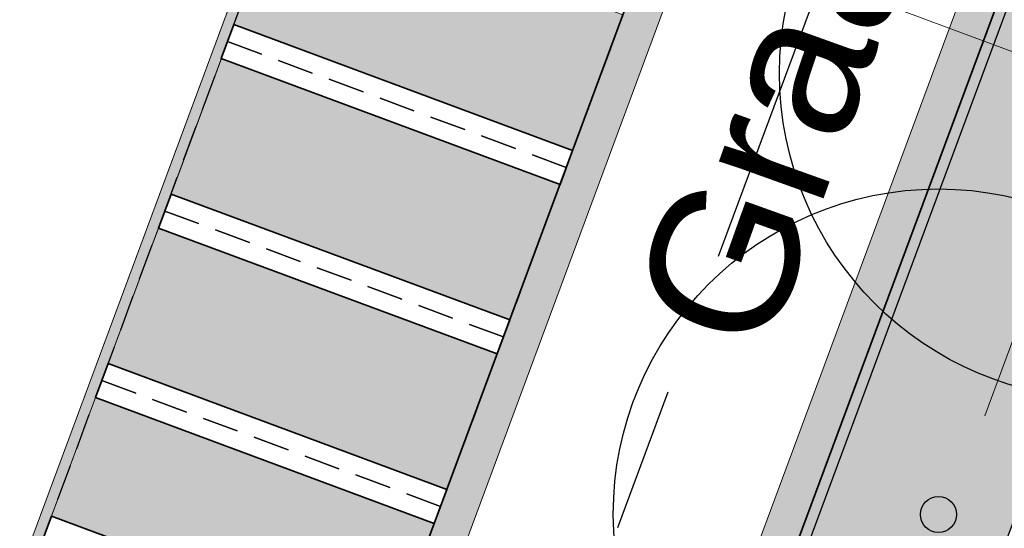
# Model space of a CAD drawing. Header units: metres. Extents: x 154038 to 155227, y 461678 to 462519.
# Tile 68 of 256: x 154555 to 154569, y 462247 to 462254. Entities that reach past the tile are written whole.
import ezdxf
from ezdxf import colors
from ezdxf.entities.mleader import LeaderData, LeaderLine
from ezdxf.enums import TextEntityAlignment as Align
from ezdxf.math import Vec2, Vec3

# ---------------------------------------------------------------- set-up
doc = ezdxf.new("R2010")
doc.units = ezdxf.units.M
for name, pattern in [('AM-AS', [16, 10, -2, 2, -2]), ('DASHED', [0.75, 0.5, -0.25]), ('VH-OPSLUITBAND_100X200', [16, 8, -2, 4, -2])]:
    doc.linetypes.add(name, pattern=pattern)
for name, color, linetype, lineweight in [('B-GV-GR-BOOM-G', 82, 'Continuous', 25), ('B-GV-GR-BOOM-G2', 92, 'Continuous', 25), ('B-GV-GR-BOOM-S', 3, 'Continuous', 25), ('B-WE-GR-BEPLANTING_CULTUUR_GAZON-G', 3, 'Continuous', 18), ('B-WE-OG-BEBOUWING_STRAATNAAM-T', 2, 'Continuous', 18), ('N-WE-VH-KANTOPSLUITING_OPSLUITBAND_150X250-G', 140, 'VH-OPSLUITBAND_100X200', 0), ('N-WE-VH-KANTOPSLUITING_TROTTOIRBAND_130 150-G', 2, 'Continuous', 0), ('N-WE-VH-KANTVERHARDING_MOLGOOT-G', 6, 'Continuous', 18), ('N-WE-VH-VERHARDING_GRASSTEEN_parkeren-G', 3, 'Continuous', 18), ('N-WE-VH-VERHARDING_GRASSTEEN_parkeren-V', 73, 'Continuous', 18), ('N-WE-VH-VERHARDING_STRAATBAKSTEEN_Rijbaan-KV_DF-G', 160, 'Continuous', 35), ('N-WE-VH-VERHARDING_STRAATBAKSTEEN_Uitstapstrook_Parkeren-HV_KF-G', 170, 'Continuous', 35)]:
    doc.layers.add(name, color=color, linetype=linetype, lineweight=lineweight)
for name, color, linetype in [('N-GV-GR-GROENVOORZIENING_plantvakStraat_LAAG-G', 3, 'Continuous'), ('N-PV-VW-MARKERING_Pvak-G', 161, 'DASHED'), ('N-PV-WEG_RIJBAAN-AS-G', 40, 'AM-AS'), ('N-WE-VW-MARKERING_Pvak-H', 21, 'Continuous'), ('X-XX-AL-HULP-T', 7, 'Continuous')]:
    doc.layers.add(name, color=color, linetype=linetype)
doc.layers.add('N-GV-GR-GROENVOORZIENING_plantvakStraat_LAAG-V', color=7, linetype='Continuous', true_color=0xcedc00)
for name, color, linetype, lineweight, true_color in [('N-WE-VH-KANTOPSLUITING_OPSLUITBAND_150X250-V', 7, 'Continuous', 5, 0xbbbcbc), ('N-WE-VH-KANTOPSLUITING_TROTTOIRBAND_130 150-V', 7, 'Continuous', 5, 0xa7a8aa), ('N-WE-VH-KANTVERHARDING_MOLGOOT-V', 7, 'Continuous', 18, 0xb76059), ('N-WE-VH-VERHARDING_STRAATBAKSTEEN_Rijbaan-KV_DF-V', 7, 'Continuous', 18, 0xb33d26)]:
    doc.layers.add(name, color=color, linetype=linetype, lineweight=lineweight, true_color=true_color)
doc.layers.add('X-XX-AL-PROFIEL-H', color=21, linetype='Continuous', lineweight=18, plot=False)
doc.styles.add('maatvoering', font='arial.ttf')
doc.styles.get("Standard").update_dxf_attribs({"font": 'arial.ttf'})

# ---------------------------------------------------------------- blocks, each defined once
blk = doc.blocks.new('*U339')
at = {"layer": 'B-GV-GR-BOOM-G', "color": 0}
blk.add_circle((-2.455635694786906e-11, 1.70530256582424e-11), 4.5, dxfattribs=at)
at = {"layer": 'B-GV-GR-BOOM-G2', "color": 0}
blk.add_circle((0, 0), 0.25, dxfattribs=at)
blk = doc.blocks.new('_Dot')
at = {"color": 0, "linetype": 'ByBlock', "lineweight": -2}
blk.add_line((-0.5, 0), (-1, 0), dxfattribs=at)
at = {"color": 0, "linetype": 'ByBlock', "const_width": 0.5}
blk.add_lwpolyline([(-0.25, 0, 1), (0.25, 0, 1)], format="xyb", close=True, dxfattribs=at)

msp = doc.modelspace()

# ---------------------------------------------------------------- hatches: boundary and pattern name
at = {"layer": 'N-GV-GR-GROENVOORZIENING_plantvakStraat_LAAG-V'}
h = msp.add_hatch(color=256, dxfattribs=at)
h.dxf.hatch_style = 1
edge = h.paths.add_edge_path()
edge.add_line((154568.813985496, 462246.538848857), (154571.8575486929, 462254.6582872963))
edge.add_arc((154571.0616293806, 462254.9566368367), 0.8499999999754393, 339.4515413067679, 429.6109740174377)
edge.add_line((154571.3577630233, 462255.7533832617), (154569.7375241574, 462256.3555914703))
edge.add_line((154569.7375241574, 462256.3555914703), (154566.1267559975, 462246.6312186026))
edge.add_line((154566.1267559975, 462246.6312186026), (154567.7228660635, 462246.0401056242))
edge.add_arc((154568.0180661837, 462246.8371983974), 0.8500000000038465, 249.6780910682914, 339.4515413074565)
at = {"layer": 'N-WE-VH-KANTOPSLUITING_OPSLUITBAND_150X250-V'}
h = msp.add_hatch(color=256, dxfattribs=at)
h.dxf.hatch_style = 1
edge = h.paths.add_edge_path()
edge.add_line((154574.4386699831, 462269.4474480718), (154564.8049949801, 462243.5024292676))
edge.add_arc((154557.1526598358, 462245.8984544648), 8.018676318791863, 249.9657616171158, 342.61412261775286, ccw=False)
edge.add_line((154554.4056087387, 462238.3650037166), (154554.3540860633, 462238.2241299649))
edge.add_arc((154557.1534847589, 462245.8782704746), 8.149999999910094, 249.9106884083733, 339.629476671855)
edge.add_line((154564.7937934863, 462243.0413385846), (154569.7375241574, 462256.3555914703))
edge.add_line((154569.7375241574, 462256.3555914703), (154569.7373221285, 462256.3556639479))
edge.add_line((154569.7373221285, 462256.3556639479), (154570.433472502, 462258.2305971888))
edge.add_line((154570.433472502, 462258.2305971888), (154574.5793285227, 462269.3953286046))
edge.add_arc((154579.1259798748, 462267.7069976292), 4.850000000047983, 69.96311292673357, 159.6282740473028, ccw=False)
edge.add_line((154580.7877113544, 462272.2634379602), (154635.7222875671, 462252.2288258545))
edge.add_line((154635.7222875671, 462252.2288258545), (154635.7736813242, 462252.3697466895))
edge.add_line((154635.7736813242, 462252.3697466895), (154580.8391011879, 462272.4043602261))
edge.add_arc((154579.1259759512, 462267.7069990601), 5.000000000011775, 69.96311292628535, 159.6294766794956)
at = {"layer": 'N-WE-VH-KANTOPSLUITING_TROTTOIRBAND_130 150-V'}
h = msp.add_hatch(color=256, dxfattribs=at)
h.dxf.hatch_style = 1
edge = h.paths.add_edge_path()
edge.add_line((154578.4545309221, 462284.907778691), (154576.1003610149, 462278.5139286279))
edge.add_arc((154571.4082981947, 462280.2415126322), 5.000000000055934, 301.49318088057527, 339.7866536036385, ccw=False)
edge.add_arc((154579.2442544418, 462267.4509774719), 9.999999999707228, 121.4931808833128, 159.6303699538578)
edge.add_line((154569.869588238, 462270.9317293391), (154569.0093680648, 462268.609119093))
edge.add_line((154569.0093680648, 462268.609119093), (154564.3220349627, 462270.3494950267))
edge.add_line((154564.3220349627, 462270.3494950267), (154555.6528561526, 462247.0073585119))
edge.add_line((154555.6528561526, 462247.0073585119), (154559.2622616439, 462245.6672100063))
edge.add_line((154559.2622616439, 462245.6672100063), (154559.2101624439, 462245.5271057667))
edge.add_line((154559.2101624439, 462245.5271057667), (154555.4600104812, 462246.9189812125))
edge.add_line((154555.4600104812, 462246.9189812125), (154564.2336576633, 462270.542340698))
edge.add_line((154564.2336576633, 462270.542340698), (154568.9209700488, 462268.8019724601))
edge.add_line((154568.9209700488, 462268.8019724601), (154569.728969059, 462270.9839428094))
edge.add_arc((154579.2442516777, 462267.4509797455), 10.14999661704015, 121.49317428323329, 159.6303633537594, ccw=False)
edge.add_arc((154571.4082981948, 462280.2415126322), 4.850000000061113, 301.4931808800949, 339.7866536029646)
edge.add_line((154575.9595991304, 462278.5657561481), (154578.3136847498, 462284.9593772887))
edge.add_line((154578.3136847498, 462284.9593772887), (154578.4545309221, 462284.907778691))
at = {"layer": 'N-WE-VH-KANTVERHARDING_MOLGOOT-V'}
h = msp.add_hatch(color=256, dxfattribs=at)
h.dxf.hatch_style = 1
edge = h.paths.add_edge_path()
edge.add_line((154504.0308506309, 462166.2479160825), (154508.5329932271, 462164.5833704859))
edge.add_line((154508.5329932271, 462164.5833704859), (154536.2906664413, 462239.6853322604))
edge.add_arc((154540.9803159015, 462237.9512077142), 5.000000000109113, 69.91068840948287, 159.706765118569, ccw=False)
edge.add_line((154542.6977384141, 462242.6469994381), (154554.4056087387, 462238.3650037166))
edge.add_arc((154557.1538001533, 462245.8775869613), 7.999466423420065, 249.90688527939, 339.6332798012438)
edge.add_line((154564.6531743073, 462243.093552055), (154574.3694280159, 462269.2609684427))
edge.add_arc((154579.244254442, 462267.4509774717), 5.199999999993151, 69.96311292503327, 159.6303699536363, ccw=False)
edge.add_line((154581.0259046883, 462272.3362330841), (154653.5238979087, 462245.8962516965))
edge.add_line((154653.5238979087, 462245.8962516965), (154653.6952104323, 462246.365987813))
edge.add_line((154653.6952104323, 462246.365987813), (154581.197217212, 462272.8059692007))
edge.add_arc((154579.244254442, 462267.4509774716), 5.700000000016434, 69.9631129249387, 159.6303699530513)
edge.add_line((154573.9006947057, 462269.435006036), (154564.1844437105, 462243.2675969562))
edge.add_arc((154557.153790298, 462245.8776083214), 7.499483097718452, 249.9070120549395, 339.63340657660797, ccw=False)
edge.add_line((154554.5773821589, 462238.8345714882), (154542.8694806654, 462243.1165786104))
edge.add_arc((154540.9803159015, 462237.9512077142), 5.500000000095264, 69.91068840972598, 159.7067651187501)
edge.add_line((154535.8217014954, 462239.858744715), (154508.2373593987, 462165.225752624))
edge.add_line((154508.2373593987, 462165.225752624), (154504.6732139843, 462166.5434991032))
edge.add_line((154504.6732139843, 462166.5434991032), (154517.595807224, 462201.4955950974))
edge.add_line((154517.595807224, 462201.4955950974), (154519.2557867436, 462206.0155393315))
edge.add_line((154519.2557867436, 462206.0155393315), (154534.953191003, 462248.4665406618))
edge.add_arc((154536.360085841, 462247.946303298), 1.500000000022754, 69.91068840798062, 159.7067651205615, ccw=False)
edge.add_line((154536.8753125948, 462249.3550408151), (154556.0695134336, 462242.3350206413))
edge.add_arc((154557.2717091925, 462245.6220748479), 3.499999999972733, 249.910688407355, 339.1809798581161)
edge.add_line((154560.5431862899, 462244.378114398), (154570.3383182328, 462270.7576828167))
edge.add_arc((154579.2442656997, 462267.4509682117), 9.500013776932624, 121.49320960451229, 159.6303986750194, ccw=False)
edge.add_arc((154571.4082981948, 462280.2415126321), 5.499999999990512, 301.4931808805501, 339.7866536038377)
edge.add_line((154576.569567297, 462278.3411702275), (154580.911670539, 462290.1341835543))
edge.add_arc((154577.6272265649, 462291.3434923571), 3.499999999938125, 339.7866536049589, 429.6303699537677)
edge.add_line((154578.8454897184, 462294.6246255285), (154544.5665896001, 462307.3521555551))
edge.add_line((154544.5665896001, 462307.3521555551), (154546.1329279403, 462311.570755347))
edge.add_line((154546.1329279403, 462311.570755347), (154586.0034751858, 462296.7670835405))
edge.add_line((154586.0034751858, 462296.7670835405), (154580.9067938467, 462282.8438030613))
edge.add_arc((154586.0632988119, 462280.9304984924), 5.500025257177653, 159.6427901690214, 250.0930405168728)
edge.add_line((154584.1905745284, 462275.7591174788), (154654.9971856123, 462249.9359822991))
edge.add_line((154654.9971856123, 462249.9359822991), (154655.168498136, 462250.4057184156))
edge.add_line((154655.168498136, 462250.4057184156), (154584.3613417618, 462276.2290524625))
edge.add_arc((154586.0632988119, 462280.9304984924), 5.000025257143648, 159.6304989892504, 250.09938210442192, ccw=False)
edge.add_line((154581.3759381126, 462282.6708726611), (154586.6440892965, 462297.0625800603))
edge.add_line((154586.6440892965, 462297.0625800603), (154545.8382322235, 462312.2135262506))
edge.add_line((154545.8382322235, 462312.2135262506), (154543.9238186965, 462307.0574598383))
edge.add_line((154543.9238186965, 462307.0574598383), (154578.6714521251, 462294.1558922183))
edge.add_arc((154577.6272265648, 462291.3434923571), 3.000000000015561, -20.21334639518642, 69.63036995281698, ccw=False)
edge.add_line((154580.442464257, 462290.3069419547), (154576.1003610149, 462278.5139286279))
edge.add_arc((154571.4082981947, 462280.2415126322), 5.000000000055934, 301.49318088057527, 339.7866536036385, ccw=False)
edge.add_arc((154579.2442544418, 462267.4509774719), 9.999999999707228, 121.4931808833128, 159.6303699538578)
edge.add_line((154569.869588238, 462270.9317293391), (154560.0751634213, 462244.5540653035))
edge.add_arc((154557.2717091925, 462245.6220748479), 2.999999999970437, 249.9106884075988, 339.14506041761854, ccw=False)
edge.add_line((154556.2412556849, 462242.8045998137), (154537.0470548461, 462249.8246199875))
edge.add_arc((154536.360085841, 462247.9463032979), 2.000000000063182, 69.9106884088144, 159.7067651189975)
edge.add_line((154534.484226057, 462248.6399531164), (154518.7866293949, 462206.1884314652))
edge.add_line((154518.7866293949, 462206.1884314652), (154517.1266457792, 462201.6684760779))
edge.add_line((154517.1266457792, 462201.6684760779), (154504.0308506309, 462166.2479160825))
at = {"layer": 'N-WE-VH-VERHARDING_GRASSTEEN_parkeren-V'}
h = msp.add_hatch(color=256, dxfattribs=at)
h.dxf.hatch_style = 1
h.paths.add_polyline_path([(154563.7338249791, 462254.4073182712), (154559.0474079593, 462256.1473540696), (154558.3510875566, 462254.2724839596), (154563.0376388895, 462252.5323982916)])
h = msp.add_hatch(color=256, dxfattribs=at)
h.dxf.hatch_style = 1
h.paths.add_polyline_path([(154562.8635923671, 462252.0636682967), (154558.1770074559, 462253.803766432), (154557.4806870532, 462251.9288963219), (154562.1674062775, 462250.1887483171)])
h = msp.add_hatch(color=256, dxfattribs=at)
h.dxf.hatch_style = 1
h.paths.add_polyline_path([(154561.9933597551, 462249.7200183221), (154557.3066069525, 462251.4601787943), (154556.6102865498, 462249.5853086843), (154561.2971736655, 462247.8450983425)])
h = msp.add_hatch(color=256, dxfattribs=at)
h.dxf.hatch_style = 1
h.paths.add_polyline_path([(154561.1231271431, 462247.3763683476), (154556.4362064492, 462249.1165911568), (154555.824797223, 462247.4768702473), (154560.51185223, 462245.7365975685)])
at = {"layer": 'N-WE-VH-VERHARDING_STRAATBAKSTEEN_Rijbaan-KV_DF-V'}
h = msp.add_hatch(color=256, dxfattribs=at)
h.dxf.hatch_style = 1
edge = h.paths.add_edge_path()
edge.add_line((154346.3655189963, 462123.4474894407), (154339.6690574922, 462103.1804047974))
edge.add_line((154339.6690574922, 462103.1804047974), (154331.5193567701, 462083.4356807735))
edge.add_line((154331.5193567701, 462083.4356807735), (154321.8864262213, 462064.3270959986))
edge.add_line((154321.8864262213, 462064.3270959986), (154319.064452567, 462059.5558212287))
edge.add_line((154319.064452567, 462059.5558212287), (154316.2103360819, 462061.243890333))
edge.add_arc((154313.6649621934, 462056.9402788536), 4.999999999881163, 59.39777921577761, 149.4251789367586)
edge.add_line((154309.3601339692, 462059.4835943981), (154295.4018813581, 462035.8577883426))
edge.add_arc((154299.7067095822, 462033.3144727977), 4.999999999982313, 149.425178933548, 239.2784399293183)
edge.add_line((154297.1523773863, 462029.0161723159), (154310.3450331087, 462021.1762305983))
edge.add_arc((154317.2452423, 462033.549449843), 14.16719595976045, 240.8527758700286, 248.9522969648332)
edge.add_line((154312.1571632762, 462020.327464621), (154334.4042784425, 462011.1510402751))
edge.add_arc((154336.3108423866, 462015.7732706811), 4.999999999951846, 247.5849764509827, 256.0899883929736)
edge.add_line((154335.1088540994, 462010.9198982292), (154350.5998025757, 462007.0834033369))
edge.add_arc((154349.3978142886, 462002.2300308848), 5.000000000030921, 59.37977109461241, 76.0899883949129, ccw=False)
edge.add_line((154351.944540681, 462006.5328421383), (154352.6260687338, 462006.1294627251))
edge.add_arc((154355.1727951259, 462010.4322739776), 4.999999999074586, 239.3797710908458, 256.0899883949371)
edge.add_line((154353.9708068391, 462005.5789015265), (154356.9781779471, 462004.8340984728))
edge.add_line((154356.9781779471, 462004.8340984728), (154367.5271780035, 462002.1693614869))
edge.add_line((154367.5271780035, 462002.1693614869), (154370.594703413, 462001.3944872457))
edge.add_arc((154371.8192663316, 462006.2422130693), 5.000000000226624, 255.8233322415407, 334.7988763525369)
edge.add_line((154376.3433598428, 462004.1132278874), (154378.3551998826, 462008.3883879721))
edge.add_arc((154373.8311063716, 462010.5173731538), 5.000000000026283, 334.7988763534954, 345.8749618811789)
edge.add_line((154378.6799336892, 462009.2971790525), (154401.6515090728, 462100.5820018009))
edge.add_line((154401.6515090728, 462100.5820018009), (154406.9852191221, 462099.2397882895))
edge.add_line((154406.9852191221, 462099.2397882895), (154397.3315953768, 462060.8780600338))
edge.add_line((154397.3315953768, 462060.8780600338), (154396.6527595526, 462061.0488872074))
edge.add_line((154396.6527595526, 462061.0488872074), (154394.6715745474, 462053.1760217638))
edge.add_line((154394.6715745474, 462053.1760217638), (154395.3511736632, 462053.0050023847))
edge.add_line((154395.3511736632, 462053.0050023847), (154390.2256132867, 462032.6401919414))
edge.add_line((154390.2256132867, 462032.6401919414), (154389.5467596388, 462032.8109482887))
edge.add_line((154389.5467596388, 462032.8109482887), (154388.7372010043, 462029.5939109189))
edge.add_line((154388.7372010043, 462029.5939109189), (154389.4156288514, 462029.4214625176))
edge.add_line((154389.4156288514, 462029.4214625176), (154383.7651946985, 462006.9676746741))
edge.add_line((154383.7651946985, 462006.9676746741), (154376.807218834, 461992.1819759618))
edge.add_arc((154381.331312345, 461990.0529907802), 4.999999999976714, 154.7988763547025, 166.0156035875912)
edge.add_line((154376.4795044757, 461991.2612789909), (154371.1051861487, 461969.68365288))
edge.add_line((154371.1051861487, 461969.68365288), (154363.8723419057, 461953.1420104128))
edge.add_arc((154368.4536651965, 461951.1389210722), 5.000088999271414, 156.3836358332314, 248.3411709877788)
edge.add_line((154366.60823727, 461946.491848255), (154366.6592998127, 461946.4715747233))
edge.add_line((154366.6592998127, 461946.4715747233), (154352.2416857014, 461952.1958481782))
edge.add_arc((154354.0386536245, 461956.8622859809), 5.000473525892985, 248.939130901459, 336.380420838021)
edge.add_line((154358.6202168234, 461954.8587855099), (154365.8806715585, 461971.4635736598))
edge.add_line((154365.8806715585, 461971.4635736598), (154371.1315098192, 461992.5091953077))
edge.add_arc((154366.27970195, 461993.7174835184), 4.999999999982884, 346.0156035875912, 435.8233322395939)
edge.add_line((154367.5042648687, 461998.5652093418), (154356.1296396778, 462001.438503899))
edge.add_line((154356.1296396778, 462001.438503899), (154353.1565705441, 462002.1748154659))
edge.add_arc((154351.9545822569, 461997.321443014), 4.99999999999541, 76.08998839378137, 92.77818827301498)
edge.add_line((154351.7122345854, 462002.315566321), (154350.8803402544, 462002.2858641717))
edge.add_arc((154350.6379925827, 462007.2799874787), 4.999999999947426, 256.0899883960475, 272.778188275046, ccw=False)
edge.add_line((154349.4360042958, 462002.4266150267), (154337.7325265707, 462005.3251033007))
edge.add_arc((154337.2517312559, 462003.38375432), 1.999999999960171, 76.08998839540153, 165.7499673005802)
edge.add_line((154335.3132697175, 462003.8760620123), (154335.1888994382, 462003.3863540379))
edge.add_line((154335.1888994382, 462003.3863540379), (154331.809089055, 462004.2350527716))
edge.add_line((154331.809089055, 462004.2350527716), (154332.0188515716, 462005.1214022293))
edge.add_arc((154330.0726110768, 462005.5819974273), 1.999999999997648, 346.6854067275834, 427.584976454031)
edge.add_line((154330.8352366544, 462007.4308895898), (154310.3759552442, 462015.8698735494))
edge.add_arc((154317.2452423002, 462033.5494498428), 18.96719595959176, 240.6390520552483, 248.76667882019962, ccw=False)
edge.add_line((154307.9454396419, 462017.0186243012), (154294.2962136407, 462025.129890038))
edge.add_arc((154292.7636143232, 462022.5509097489), 2.999999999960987, 59.27843992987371, 165.8531268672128)
edge.add_line((154289.8545971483, 462023.2841348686), (154287.8359008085, 462015.2751044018))
edge.add_line((154287.8359008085, 462015.2751044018), (154283.8632318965, 462016.2799413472))
edge.add_line((154283.8632318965, 462016.2799413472), (154284.9895646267, 462020.85211158))
edge.add_line((154284.9895646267, 462020.85211158), (154281.4008986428, 462022.9723146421))
edge.add_line((154281.4008986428, 462022.9723146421), (154304.5232118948, 462062.1092541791))
edge.add_arc((154313.1334630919, 462057.0210789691), 10.00129754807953, 72.70910643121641, 149.419295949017, ccw=False)
edge.add_arc((154316.7007223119, 462068.4799534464), 2.000000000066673, 252.7032232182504, 333.2466271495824)
edge.add_line((154318.4866272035, 462067.5796514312), (154327.4245828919, 462085.3096333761))
edge.add_line((154327.4245828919, 462085.3096333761), (154335.4473333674, 462104.7467881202))
edge.add_line((154335.4473333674, 462104.7467881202), (154342.0407687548, 462124.7020604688))
edge.add_line((154342.0407687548, 462124.7020604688), (154352.1387758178, 462165.04183881))
edge.add_line((154352.1387758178, 462165.04183881), (154355.7628846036, 462164.1322223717))
edge.add_line((154355.7628846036, 462164.1322223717), (154353.9603339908, 462153.7867322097))
edge.add_line((154353.9603339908, 462153.7867322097), (154346.3655189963, 462123.4474894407))
edge = h.paths.add_edge_path(flags=17)
edge.add_arc((154735.5031688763, 462271.5015979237), 4.999999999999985, 125.9385176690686, 138.150287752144, ccw=False)
edge.add_line((154732.5685849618, 462275.549834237), (154735.8470371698, 462277.9263983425))
edge.add_arc((154736.4339539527, 462277.1167510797), 1.000000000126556, 44.27258667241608, 125.93851766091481, ccw=False)
edge.add_line((154737.1499807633, 462277.8148238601), (154732.334294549, 462282.9696525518))
edge.add_arc((154731.6182677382, 462282.2715797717), 1.000000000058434, -54.06148233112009, 44.272586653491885, ccw=False)
edge.add_line((154732.2051845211, 462281.4619325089), (154729.9240080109, 462279.8082978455))
edge.add_arc((154735.7931758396, 462271.7118252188), 9.999999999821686, 125.9385176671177, 159.8812514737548)
edge.add_line((154726.4033583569, 462275.1514949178), (154712.1371545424, 462236.2067526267))
edge.add_arc((154709.3202092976, 462237.2386535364), 3.000000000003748, 249.8812514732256, 339.8812514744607, ccw=False)
edge.add_line((154708.2883083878, 462234.4217082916), (154663.7725424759, 462250.7286845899))
edge.add_line((154663.7725424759, 462250.7286845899), (154656.1079703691, 462250.0630933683))
edge.add_line((154656.1079703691, 462250.0630933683), (154584.3613417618, 462276.2290524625))
edge.add_arc((154586.0632988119, 462280.9304984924), 5.000025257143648, 159.6304989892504, 250.09938210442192, ccw=False)
edge.add_line((154581.3759381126, 462282.6708726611), (154586.6440892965, 462297.0625800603))
edge.add_line((154586.6440892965, 462297.0625800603), (154545.8382322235, 462312.2135262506))
edge.add_line((154545.8382322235, 462312.2135262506), (154543.9238186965, 462307.0574598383))
edge.add_line((154543.9238186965, 462307.0574598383), (154578.6714521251, 462294.1558922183))
edge.add_arc((154577.6272265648, 462291.3434923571), 3.000000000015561, -20.21334639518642, 69.63036995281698, ccw=False)
edge.add_line((154580.442464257, 462290.3069419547), (154576.1003610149, 462278.5139286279))
edge.add_arc((154571.4082981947, 462280.2415126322), 5.000000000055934, 301.49318088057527, 339.7866536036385, ccw=False)
edge.add_arc((154579.2442544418, 462267.4509774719), 9.999999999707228, 121.4931808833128, 159.6303699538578)
edge.add_line((154569.869588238, 462270.9317293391), (154560.0751634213, 462244.5540653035))
edge.add_arc((154557.2717091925, 462245.6220748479), 2.999999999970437, 249.9106884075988, 339.14506041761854, ccw=False)
edge.add_line((154556.2412556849, 462242.8045998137), (154537.0470548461, 462249.8246199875))
edge.add_arc((154536.360085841, 462247.9463032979), 2.000000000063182, 69.9106884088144, 159.7067651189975)
edge.add_line((154534.484226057, 462248.6399531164), (154518.7866293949, 462206.1884314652))
edge.add_line((154518.7866293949, 462206.1884314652), (154517.1266457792, 462201.6684760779))
edge.add_line((154517.1266457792, 462201.6684760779), (154504.0308506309, 462166.2479160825))
edge.add_line((154504.0308506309, 462166.2479160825), (154508.5329932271, 462164.5833704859))
edge.add_line((154508.5329932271, 462164.5833704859), (154521.6305956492, 462200.0088186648))
edge.add_line((154521.6305956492, 462200.0088186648), (154523.2905399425, 462204.5286669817))
edge.add_line((154523.2905399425, 462204.5286669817), (154536.2906664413, 462239.6853322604))
edge.add_arc((154540.9803159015, 462237.9512077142), 5.000000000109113, 69.91068840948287, 159.706765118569, ccw=False)
edge.add_line((154542.6977384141, 462242.6469994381), (154554.4056087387, 462238.3650037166))
edge.add_arc((154557.1538001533, 462245.8775869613), 7.999466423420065, 249.90688527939, 339.6332798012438)
edge.add_line((154564.6531743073, 462243.093552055), (154574.4386699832, 462269.447448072))
edge.add_arc((154579.1259759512, 462267.7069990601), 5.000000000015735, 69.96311292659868, 159.6294766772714, ccw=False)
edge.add_line((154580.8391011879, 462272.4043602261), (154655.4630948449, 462245.1890275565))
edge.add_line((154655.4630948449, 462245.1890275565), (154663.1240823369, 462245.8543074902))
edge.add_line((154663.1240823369, 462245.8543074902), (154713.9613245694, 462227.2316535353))
edge.add_line((154713.9613245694, 462227.2316535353), (154727.5885351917, 462264.4320337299))
edge.add_arc((154730.4054804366, 462263.4001328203), 2.999999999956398, 69.882642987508, 159.8812514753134, ccw=False)
edge.add_line((154731.4373129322, 462266.2171031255), (154749.540967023, 462259.5858871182))
edge.add_line((154749.540967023, 462259.5858871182), (154751.0397480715, 462263.6249638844))
edge.add_line((154751.0397480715, 462263.6249638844), (154734.4045412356, 462269.7183000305))
edge.add_arc((154736.1283149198, 462274.4117704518), 5.000006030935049, 197.6182283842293, 249.83320066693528, ccw=False)
edge.add_arc((154733.2690260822, 462273.5037486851), 2.000000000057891, 138.1345799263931, 197.6182116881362, ccw=False)
edge.add_line((154731.7795971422, 462274.8385151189), (154731.7786818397, 462274.8374930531))
edge = h.paths.add_edge_path(flags=0)
edge.add_arc((154536.360085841, 462247.9463032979), 2.000000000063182, 69.9106884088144, 159.7067651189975, ccw=False)
edge.add_arc((154536.360085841, 462247.9463032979), 2.000000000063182, 69.9106884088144, 159.7067651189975)
edge = h.paths.add_edge_path(flags=0)
edge.add_arc((154735.7931758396, 462271.7118252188), 9.999999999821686, 125.93851766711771, 159.8812514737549, ccw=False)
edge.add_arc((154735.7931758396, 462271.7118252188), 9.999999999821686, 125.9385176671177, 159.8812514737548)
edge = h.paths.add_edge_path(flags=17)
edge.add_arc((154735.5031688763, 462271.5015979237), 4.999999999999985, 125.9385176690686, 138.150287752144)
edge.add_line((154731.7795971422, 462274.8385151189), (154731.7786818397, 462274.8374930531))
edge.add_arc((154733.2690260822, 462273.5037486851), 2.000000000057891, 138.134579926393, 197.6182116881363)
edge.add_arc((154736.1283149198, 462274.4117704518), 5.000006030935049, 197.6182283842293, 249.8332006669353)
edge.add_line((154751.0397480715, 462263.6249638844), (154734.4045412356, 462269.7183000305))
edge.add_line((154749.540967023, 462259.5858871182), (154751.0397480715, 462263.6249638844))
edge.add_line((154731.4373129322, 462266.2171031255), (154749.540967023, 462259.5858871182))
edge.add_arc((154730.4054804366, 462263.4001328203), 2.999999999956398, 69.88264298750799, 159.8812514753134)
edge.add_line((154713.9613245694, 462227.2316535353), (154727.5885351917, 462264.4320337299))
edge.add_line((154663.1240823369, 462245.8543074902), (154713.9613245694, 462227.2316535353))
edge.add_line((154655.4630948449, 462245.1890275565), (154663.1240823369, 462245.8543074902))
edge.add_line((154580.8391011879, 462272.4043602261), (154655.4630948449, 462245.1890275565))
edge.add_arc((154579.1259759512, 462267.7069990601), 5.000000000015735, 69.96311292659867, 159.6294766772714)
edge.add_line((154564.6531743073, 462243.093552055), (154574.4386699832, 462269.447448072))
edge.add_arc((154557.1538001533, 462245.8775869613), 7.999466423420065, 249.90688527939, 339.6332798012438)
edge.add_line((154542.6977384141, 462242.6469994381), (154554.4056087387, 462238.3650037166))
edge.add_arc((154540.9803159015, 462237.9512077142), 5.000000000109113, 69.9106884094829, 159.706765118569)
edge.add_line((154523.2905399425, 462204.5286669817), (154536.2906664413, 462239.6853322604))
edge.add_line((154521.6305956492, 462200.0088186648), (154523.2905399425, 462204.5286669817))
edge.add_line((154508.5329932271, 462164.5833704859), (154521.6305956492, 462200.0088186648))
edge.add_line((154504.0308506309, 462166.2479160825), (154508.5329932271, 462164.5833704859))
edge.add_line((154517.1266457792, 462201.6684760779), (154504.0308506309, 462166.2479160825))
edge.add_line((154518.7866293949, 462206.1884314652), (154517.1266457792, 462201.6684760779))
edge.add_line((154534.484226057, 462248.6399531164), (154518.7866293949, 462206.1884314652))
edge.add_arc((154536.360085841, 462247.9463032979), 2.000000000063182, 69.9106884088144, 159.7067651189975)
edge.add_line((154556.2412556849, 462242.8045998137), (154537.0470548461, 462249.8246199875))
edge.add_arc((154557.2717091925, 462245.6220748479), 2.999999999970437, 249.9106884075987, 339.1450604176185)
edge.add_line((154569.869588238, 462270.9317293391), (154560.0751634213, 462244.5540653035))
edge.add_arc((154579.2442544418, 462267.4509774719), 9.999999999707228, 121.4931808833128, 159.6303699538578)
edge.add_arc((154571.4082981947, 462280.2415126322), 5.000000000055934, 301.4931808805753, 339.7866536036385)
edge.add_line((154580.442464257, 462290.3069419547), (154576.1003610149, 462278.5139286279))
edge.add_arc((154577.6272265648, 462291.3434923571), 3.000000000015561, 339.7866536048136, 429.6303699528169)
edge.add_line((154543.9238186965, 462307.0574598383), (154578.6714521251, 462294.1558922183))
edge.add_line((154545.8382322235, 462312.2135262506), (154543.9238186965, 462307.0574598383))
edge.add_line((154586.6440892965, 462297.0625800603), (154545.8382322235, 462312.2135262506))
edge.add_line((154581.3759381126, 462282.6708726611), (154586.6440892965, 462297.0625800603))
edge.add_arc((154586.0632988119, 462280.9304984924), 5.000025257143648, 159.6304989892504, 250.0993821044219)
edge.add_line((154656.1079703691, 462250.0630933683), (154584.3613417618, 462276.2290524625))
edge.add_line((154663.7725424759, 462250.7286845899), (154656.1079703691, 462250.0630933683))
edge.add_line((154708.2883083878, 462234.4217082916), (154663.7725424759, 462250.7286845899))
edge.add_arc((154709.3202092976, 462237.2386535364), 3.000000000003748, 249.8812514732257, 339.8812514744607)
edge.add_line((154726.4033583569, 462275.1514949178), (154712.1371545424, 462236.2067526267))
edge.add_arc((154735.7931758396, 462271.7118252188), 9.999999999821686, 125.9385176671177, 159.8812514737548)
edge.add_line((154732.2051845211, 462281.4619325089), (154729.9240080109, 462279.8082978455))
edge.add_arc((154731.6182677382, 462282.2715797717), 1.000000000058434, 305.9385176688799, 404.2725866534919)
edge.add_line((154732.334294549, 462282.9696525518), (154737.1499807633, 462277.8148238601))
edge.add_arc((154736.4339539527, 462277.1167510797), 1.000000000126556, 44.27258667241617, 125.9385176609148)
edge.add_line((154735.8470371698, 462277.9263983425), (154732.5685849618, 462275.549834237))
edge = h.paths.add_edge_path(flags=0)
edge.add_arc((154736.1283149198, 462274.4117704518), 5.000006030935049, 197.6182283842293, 249.8332006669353)
edge.add_arc((154736.1283149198, 462274.4117704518), 5.000006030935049, 197.6182283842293, 249.8332006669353)
edge = h.paths.add_edge_path(flags=0)
edge.add_arc((154733.2690260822, 462273.5037486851), 2.000000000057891, 138.134579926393, 197.6182116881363)
edge.add_arc((154733.2690260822, 462273.5037486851), 2.000000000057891, 138.134579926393, 197.6182116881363)
edge = h.paths.add_edge_path(flags=0)
edge.add_line((154731.7795971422, 462274.8385151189), (154731.7786818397, 462274.8374930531))
edge.add_line((154731.7795971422, 462274.8385151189), (154731.7786818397, 462274.8374930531))
edge = h.paths.add_edge_path(flags=0)
edge.add_arc((154735.5031688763, 462271.5015979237), 4.999999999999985, 125.9385176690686, 138.150287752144)
edge.add_arc((154735.5031688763, 462271.5015979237), 4.999999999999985, 125.9385176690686, 138.150287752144)
edge = h.paths.add_edge_path(flags=0)
edge.add_line((154732.2051845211, 462281.4619325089), (154729.9240080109, 462279.8082978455))
edge.add_line((154732.2051845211, 462281.4619325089), (154729.9240080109, 462279.8082978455))
edge = h.paths.add_edge_path(flags=0)
edge.add_arc((154731.6182677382, 462282.2715797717), 1.000000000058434, 305.9385176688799, 404.2725866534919)
edge.add_arc((154731.6182677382, 462282.2715797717), 1.000000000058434, 305.9385176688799, 404.2725866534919)
edge = h.paths.add_edge_path(flags=0)
edge.add_line((154737.1499807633, 462277.8148238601), (154732.334294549, 462282.9696525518))
edge.add_line((154737.1499807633, 462277.8148238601), (154732.334294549, 462282.9696525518))
edge = h.paths.add_edge_path(flags=0)
edge.add_arc((154736.4339539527, 462277.1167510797), 1.000000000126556, 44.27258667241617, 125.9385176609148)
edge.add_arc((154736.4339539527, 462277.1167510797), 1.000000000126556, 44.27258667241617, 125.9385176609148)
edge = h.paths.add_edge_path(flags=0)
edge.add_line((154732.5685849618, 462275.549834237), (154735.8470371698, 462277.9263983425))
edge.add_line((154732.5685849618, 462275.549834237), (154735.8470371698, 462277.9263983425))
edge = h.paths.add_edge_path(flags=0)
edge.add_line((154556.2412556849, 462242.8045998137), (154537.0470548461, 462249.8246199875))
edge.add_line((154556.2412556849, 462242.8045998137), (154537.0470548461, 462249.8246199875))
edge = h.paths.add_edge_path(flags=0)
edge.add_arc((154557.2717091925, 462245.6220748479), 2.999999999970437, 249.9106884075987, 339.1450604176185)
edge.add_arc((154557.2717091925, 462245.6220748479), 2.999999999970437, 249.9106884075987, 339.1450604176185)
edge = h.paths.add_edge_path(flags=0)
edge.add_line((154569.869588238, 462270.9317293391), (154560.0751634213, 462244.5540653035))
edge.add_line((154569.869588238, 462270.9317293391), (154560.0751634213, 462244.5540653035))
edge = h.paths.add_edge_path(flags=0)
edge.add_arc((154579.2442544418, 462267.4509774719), 9.999999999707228, 121.4931808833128, 159.6303699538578)
edge.add_arc((154579.2442544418, 462267.4509774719), 9.999999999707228, 121.4931808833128, 159.6303699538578)
edge = h.paths.add_edge_path(flags=0)
edge.add_arc((154571.4082981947, 462280.2415126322), 5.000000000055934, 301.4931808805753, 339.7866536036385)
edge.add_arc((154571.4082981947, 462280.2415126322), 5.000000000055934, 301.4931808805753, 339.7866536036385)
edge = h.paths.add_edge_path(flags=0)
edge.add_line((154580.442464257, 462290.3069419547), (154576.1003610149, 462278.5139286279))
edge.add_line((154580.442464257, 462290.3069419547), (154576.1003610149, 462278.5139286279))
edge = h.paths.add_edge_path(flags=0)
edge.add_arc((154577.6272265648, 462291.3434923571), 3.000000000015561, 339.7866536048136, 429.6303699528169)
edge.add_arc((154577.6272265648, 462291.3434923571), 3.000000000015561, 339.7866536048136, 429.6303699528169)
edge = h.paths.add_edge_path(flags=0)
edge.add_line((154543.9238186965, 462307.0574598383), (154578.6714521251, 462294.1558922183))
edge.add_line((154543.9238186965, 462307.0574598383), (154578.6714521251, 462294.1558922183))
edge = h.paths.add_edge_path(flags=0)
edge.add_line((154545.8382322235, 462312.2135262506), (154543.9238186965, 462307.0574598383))
edge.add_line((154545.8382322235, 462312.2135262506), (154543.9238186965, 462307.0574598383))
edge = h.paths.add_edge_path(flags=0)
edge.add_line((154586.6440892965, 462297.0625800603), (154545.8382322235, 462312.2135262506))
edge.add_line((154586.6440892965, 462297.0625800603), (154545.8382322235, 462312.2135262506))
edge = h.paths.add_edge_path(flags=0)
edge.add_line((154581.3759381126, 462282.6708726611), (154586.6440892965, 462297.0625800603))
edge.add_line((154581.3759381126, 462282.6708726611), (154586.6440892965, 462297.0625800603))
edge = h.paths.add_edge_path(flags=0)
edge.add_arc((154586.0632988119, 462280.9304984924), 5.000025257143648, 159.6304989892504, 250.0993821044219)
edge.add_arc((154586.0632988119, 462280.9304984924), 5.000025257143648, 159.6304989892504, 250.0993821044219)
edge = h.paths.add_edge_path(flags=0)
edge.add_line((154656.1079703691, 462250.0630933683), (154584.3613417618, 462276.2290524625))
edge.add_line((154656.1079703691, 462250.0630933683), (154584.3613417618, 462276.2290524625))
edge = h.paths.add_edge_path(flags=0)
edge.add_line((154663.7725424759, 462250.7286845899), (154656.1079703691, 462250.0630933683))
edge.add_line((154663.7725424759, 462250.7286845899), (154656.1079703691, 462250.0630933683))
edge = h.paths.add_edge_path(flags=0)
edge.add_line((154708.2883083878, 462234.4217082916), (154663.7725424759, 462250.7286845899))
edge.add_line((154708.2883083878, 462234.4217082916), (154663.7725424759, 462250.7286845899))
edge = h.paths.add_edge_path(flags=0)
edge.add_arc((154709.3202092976, 462237.2386535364), 3.000000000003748, 249.8812514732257, 339.8812514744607)
edge.add_arc((154709.3202092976, 462237.2386535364), 3.000000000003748, 249.8812514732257, 339.8812514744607)
edge = h.paths.add_edge_path(flags=0)
edge.add_line((154726.4033583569, 462275.1514949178), (154712.1371545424, 462236.2067526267))
edge.add_line((154726.4033583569, 462275.1514949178), (154712.1371545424, 462236.2067526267))
edge = h.paths.add_edge_path(flags=0)
edge.add_line((154751.0397480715, 462263.6249638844), (154734.4045412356, 462269.7183000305))
edge.add_line((154751.0397480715, 462263.6249638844), (154734.4045412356, 462269.7183000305))
edge = h.paths.add_edge_path(flags=0)
edge.add_line((154749.540967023, 462259.5858871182), (154751.0397480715, 462263.6249638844))
edge.add_line((154749.540967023, 462259.5858871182), (154751.0397480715, 462263.6249638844))
edge = h.paths.add_edge_path(flags=0)
edge.add_line((154731.4373129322, 462266.2171031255), (154749.540967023, 462259.5858871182))
edge.add_line((154731.4373129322, 462266.2171031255), (154749.540967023, 462259.5858871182))
edge = h.paths.add_edge_path(flags=0)
edge.add_arc((154730.4054804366, 462263.4001328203), 2.999999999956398, 69.88264298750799, 159.8812514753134)
edge.add_arc((154730.4054804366, 462263.4001328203), 2.999999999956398, 69.88264298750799, 159.8812514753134)
edge = h.paths.add_edge_path(flags=0)
edge.add_line((154713.9613245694, 462227.2316535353), (154727.5885351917, 462264.4320337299))
edge.add_line((154713.9613245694, 462227.2316535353), (154727.5885351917, 462264.4320337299))
edge = h.paths.add_edge_path(flags=0)
edge.add_line((154663.1240823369, 462245.8543074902), (154713.9613245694, 462227.2316535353))
edge.add_line((154663.1240823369, 462245.8543074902), (154713.9613245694, 462227.2316535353))
edge = h.paths.add_edge_path(flags=0)
edge.add_line((154655.4630948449, 462245.1890275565), (154663.1240823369, 462245.8543074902))
edge.add_line((154655.4630948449, 462245.1890275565), (154663.1240823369, 462245.8543074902))
edge = h.paths.add_edge_path(flags=0)
edge.add_line((154580.8391011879, 462272.4043602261), (154655.4630948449, 462245.1890275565))
edge.add_line((154580.8391011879, 462272.4043602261), (154655.4630948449, 462245.1890275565))
edge = h.paths.add_edge_path(flags=0)
edge.add_arc((154579.1259759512, 462267.7069990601), 5.000000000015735, 69.96311292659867, 159.6294766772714)
edge.add_arc((154579.1259759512, 462267.7069990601), 5.000000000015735, 69.96311292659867, 159.6294766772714)
edge = h.paths.add_edge_path(flags=0)
edge.add_line((154564.6531743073, 462243.093552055), (154574.4386699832, 462269.447448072))
edge.add_line((154564.6531743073, 462243.093552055), (154574.4386699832, 462269.447448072))
edge = h.paths.add_edge_path(flags=0)
edge.add_arc((154557.1538001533, 462245.8775869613), 7.999466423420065, 249.90688527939, 339.6332798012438)
edge.add_arc((154557.1538001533, 462245.8775869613), 7.999466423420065, 249.90688527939, 339.6332798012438)
edge = h.paths.add_edge_path(flags=0)
edge.add_line((154542.6977384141, 462242.6469994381), (154554.4056087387, 462238.3650037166))
edge.add_line((154542.6977384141, 462242.6469994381), (154554.4056087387, 462238.3650037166))
edge = h.paths.add_edge_path(flags=0)
edge.add_arc((154540.9803159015, 462237.9512077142), 5.000000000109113, 69.9106884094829, 159.706765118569)
edge.add_arc((154540.9803159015, 462237.9512077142), 5.000000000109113, 69.9106884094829, 159.706765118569)
edge = h.paths.add_edge_path(flags=0)
edge.add_line((154523.2905399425, 462204.5286669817), (154536.2906664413, 462239.6853322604))
edge.add_line((154523.2905399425, 462204.5286669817), (154536.2906664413, 462239.6853322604))
edge = h.paths.add_edge_path(flags=0)
edge.add_line((154521.6305956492, 462200.0088186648), (154523.2905399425, 462204.5286669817))
edge.add_line((154521.6305956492, 462200.0088186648), (154523.2905399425, 462204.5286669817))
edge = h.paths.add_edge_path(flags=0)
edge.add_line((154508.5329932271, 462164.5833704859), (154521.6305956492, 462200.0088186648))
edge.add_line((154508.5329932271, 462164.5833704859), (154521.6305956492, 462200.0088186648))
edge = h.paths.add_edge_path(flags=0)
edge.add_line((154504.0308506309, 462166.2479160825), (154508.5329932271, 462164.5833704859))
edge.add_line((154504.0308506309, 462166.2479160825), (154508.5329932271, 462164.5833704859))
edge = h.paths.add_edge_path(flags=0)
edge.add_line((154517.1266457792, 462201.6684760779), (154504.0308506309, 462166.2479160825))
edge.add_line((154517.1266457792, 462201.6684760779), (154504.0308506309, 462166.2479160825))
edge = h.paths.add_edge_path(flags=0)
edge.add_line((154518.7866293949, 462206.1884314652), (154517.1266457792, 462201.6684760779))
edge.add_line((154518.7866293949, 462206.1884314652), (154517.1266457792, 462201.6684760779))
edge = h.paths.add_edge_path(flags=0)
edge.add_line((154534.484226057, 462248.6399531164), (154518.7866293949, 462206.1884314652))
edge.add_line((154534.484226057, 462248.6399531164), (154518.7866293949, 462206.1884314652))
edge = h.paths.add_edge_path(flags=17)
edge.add_line((154302.5191957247, 462047.9045891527), (154309.3601339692, 462059.4835943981))
edge.add_arc((154313.6649621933, 462056.9402788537), 4.999999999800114, 59.39777921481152, 149.4251789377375, ccw=False)
edge.add_line((154316.2103360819, 462061.243890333), (154319.064452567, 462059.5558212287))

# ---------------------------------------------------------------- linework, layer by layer
at = {"layer": 'B-WE-GR-BEPLANTING_CULTUUR_GAZON-G'}
msp.add_lwpolyline([(154562.5636148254, 462266.0456905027), (154553.083, 462269.513), (154553.0349993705, 462264.4509336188, -0.210445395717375), (154546.5070000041, 462249.8910000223), (154546.443, 462249.545), (154546.1023605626, 462248.7480830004), (154559.5022226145, 462243.848008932, 0.07926273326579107), (154559.9434890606, 462244.6300605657), (154560.1474555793, 462245.1785636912), (154555.4600104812, 462246.9189812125)], format="xyb", close=True, dxfattribs=at)
at = {"layer": 'N-GV-GR-GROENVOORZIENING_plantvakStraat_LAAG-G'}
msp.add_lwpolyline([(154568.813985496, 462246.538848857), (154571.8575486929, 462254.6582872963, 0.415028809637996), (154571.3577630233, 462255.7533832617), (154569.7375241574, 462256.3555914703), (154566.1267559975, 462246.6312186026), (154567.7228660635, 462246.0401056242, 0.4130559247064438)], format="xyb", close=True, dxfattribs=at)
at = {"layer": 'N-PV-VW-MARKERING_Pvak-G'}
for points in [[(154559.1336080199, 462256.382024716), (154563.8209411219, 462254.6416487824), (154562.9507531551, 462252.2979822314), (154558.2634200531, 462254.038358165)], [(154558.2634200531, 462254.038358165), (154562.9507531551, 462252.2979822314), (154562.0805651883, 462249.9543156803), (154557.3932320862, 462251.694691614)], [(154557.3932320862, 462251.694691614), (154562.0805651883, 462249.9543156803), (154561.2103772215, 462247.6106491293), (154556.5230441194, 462249.351025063)], [(154556.5230441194, 462249.351025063), (154561.2103772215, 462247.6106491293), (154560.3401892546, 462245.2669825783), (154555.6528561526, 462247.0073585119)]]:
    msp.add_lwpolyline(points, close=True, dxfattribs=at)
at = {"layer": 'N-PV-WEG_RIJBAAN-AS-G'}
msp.add_lwpolyline([(154574.1035555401, 462275.4399206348), (154559.8405349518, 462237.0263761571)], dxfattribs=at)
at = {"layer": 'N-WE-VH-KANTOPSLUITING_OPSLUITBAND_150X250-G'}
msp.add_lwpolyline([(154574.4386699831, 462269.4474480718), (154564.8049949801, 462243.5024292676, -0.4278175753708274), (154554.4056087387, 462238.3650037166), (154554.3540860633, 462238.2241299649, 0.4127767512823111), (154564.7937934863, 462243.0413385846), (154569.7375241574, 462256.3555914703), (154569.7373221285, 462256.3556639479), (154570.433472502, 462258.2305971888), (154574.5793285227, 462269.3953286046, -0.4125029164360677), (154580.7877113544, 462272.2634379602), (154635.7222875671, 462252.2288258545), (154635.7736813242, 462252.3697466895), (154580.8391011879, 462272.4043602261, 0.4125090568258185)], format="xyb", close=True, dxfattribs=at)
at = {"layer": 'N-WE-VH-KANTOPSLUITING_TROTTOIRBAND_130 150-G'}
msp.add_lwpolyline([(154578.4545309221, 462284.907778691), (154576.1003610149, 462278.5139286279, -0.1686592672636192), (154574.0202836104, 462275.9780009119, 0.16795803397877), (154569.869588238, 462270.9317293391), (154569.0093680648, 462268.609119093), (154564.3220349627, 462270.3494950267), (154555.6528561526, 462247.0073585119), (154559.2622616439, 462245.6672100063), (154559.2101624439, 462245.5271057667), (154555.4600104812, 462246.9189812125), (154564.2336576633, 462270.542340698), (154568.9209700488, 462268.8019724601), (154569.728969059, 462270.9839428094, -0.1679580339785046), (154573.9419240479, 462276.1059062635, 0.1686592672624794), (154575.9595991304, 462278.5657561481), (154578.3136847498, 462284.9593772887)], format="xyb", close=True, dxfattribs=at)
at = {"layer": 'N-WE-VH-KANTVERHARDING_MOLGOOT-G'}
for points in [[(154536.8753125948, 462249.3550408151), (154556.0695134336, 462242.3350206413, 0.4104882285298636), (154560.5431862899, 462244.378114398), (154570.3383182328, 462270.7576828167, -0.1679580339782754), (154574.2814821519, 462275.5516497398, 0.1686592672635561), (154576.569567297, 462278.3411702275), (154580.911670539, 462290.1341835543, 0.4134148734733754), (154578.8454897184, 462294.6246255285), (154544.5665896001, 462307.3521555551)], [(154543.9238186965, 462307.0574598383), (154578.6714521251, 462294.1558922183, -0.4134148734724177), (154580.442464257, 462290.3069419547), (154576.1003610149, 462278.5139286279, -0.1686592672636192), (154574.0202836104, 462275.9780009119, 0.16795803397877), (154569.869588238, 462270.9317293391), (154560.0751634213, 462244.5540653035, -0.4103051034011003), (154556.2412556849, 462242.8045998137), (154537.0470548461, 462249.8246199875, 0.4131715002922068)], [(154554.4056087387, 462238.3650037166, 0.4128155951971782), (154564.6531743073, 462243.093552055), (154574.3694280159, 462269.2609684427, -0.4125136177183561), (154581.0259046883, 462272.3362330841), (154653.5238979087, 462245.8962516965), (154653.6952104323, 462246.365987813), (154581.197217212, 462272.8059692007, 0.4125136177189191), (154573.9006947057, 462269.435006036), (154564.1844437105, 462243.2675969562, -0.4128155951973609), (154554.5773821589, 462238.8345714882)]]:
    msp.add_lwpolyline(points, format="xyb", dxfattribs=at)
at = {"layer": 'N-WE-VH-VERHARDING_GRASSTEEN_parkeren-G'}
for points in [[(154563.7338249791, 462254.4073182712), (154559.0474079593, 462256.1473540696), (154558.3510875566, 462254.2724839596), (154563.0376388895, 462252.5323982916)], [(154562.8635923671, 462252.0636682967), (154558.1770074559, 462253.803766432), (154557.4806870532, 462251.9288963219), (154562.1674062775, 462250.1887483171)], [(154561.9933597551, 462249.7200183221), (154557.3066069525, 462251.4601787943), (154556.6102865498, 462249.5853086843), (154561.2971736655, 462247.8450983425)], [(154561.1231271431, 462247.3763683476), (154556.4362064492, 462249.1165911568), (154555.824797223, 462247.4768702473), (154560.51185223, 462245.7365975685)]]:
    msp.add_lwpolyline(points, close=True, dxfattribs=at)
at = {"layer": 'N-WE-VH-VERHARDING_STRAATBAKSTEEN_Rijbaan-KV_DF-G'}
for points in [[(154543.9238186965, 462307.0574598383), (154578.6714521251, 462294.1558922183, -0.4134148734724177), (154580.442464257, 462290.3069419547), (154576.1003610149, 462278.5139286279, -0.1686592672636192), (154574.0202836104, 462275.9780009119, 0.16795803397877), (154569.869588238, 462270.9317293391), (154560.0751634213, 462244.5540653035, -0.4103051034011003), (154556.2412556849, 462242.8045998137), (154537.0470548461, 462249.8246199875, 0.4131715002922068)], [(154554.4056087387, 462238.3650037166, 0.4128155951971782), (154564.6531743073, 462243.093552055), (154574.4386699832, 462269.447448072, -0.4125090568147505), (154580.8391011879, 462272.4043602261), (154655.4630948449, 462245.1890275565), (154663.1240823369, 462245.8543074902), (154713.9613245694, 462227.2316535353)]]:
    msp.add_lwpolyline(points, format="xyb", dxfattribs=at)
at = {"layer": 'N-WE-VH-VERHARDING_STRAATBAKSTEEN_Uitstapstrook_Parkeren-HV_KF-G'}
for points in [[(154558.3504388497, 462254.2727248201), (154558.1764012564, 462253.8039915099), (154562.8637343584, 462252.0636155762), (154563.0377719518, 462252.5323488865)], [(154557.4802508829, 462251.9290582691), (154557.3062132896, 462251.4603249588), (154561.9935463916, 462249.7199490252), (154562.167583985, 462250.1886823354)], [(154556.6100629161, 462249.5853917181), (154556.4360253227, 462249.1166584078), (154561.1233584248, 462247.3762824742), (154561.2973960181, 462247.8450157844)], [(154555.8247861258, 462247.4768743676), (154555.6528561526, 462247.0073585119), (154560.3401892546, 462245.2669825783), (154560.5121192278, 462245.7364984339)]]:
    msp.add_lwpolyline(points, close=True, dxfattribs=at)
at = {"layer": 'N-WE-VW-MARKERING_Pvak-H'}
for points in [[(154558.3504388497, 462254.2727248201), (154563.0377719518, 462252.5323488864)], [(154558.1764012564, 462253.8039915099), (154562.8637343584, 462252.0636155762)], [(154557.4802508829, 462251.9290582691), (154562.167583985, 462250.1886823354)], [(154557.3062132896, 462251.4603249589), (154561.9935463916, 462249.7199490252)], [(154556.6100629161, 462249.5853917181), (154561.2973960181, 462247.8450157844)], [(154556.4360253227, 462249.1166584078), (154561.1233584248, 462247.3762824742)]]:
    msp.add_lwpolyline(points, dxfattribs=at)
at = {"layer": 'X-XX-AL-PROFIEL-H'}
for points in [[(154568.7426011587, 462248.8615765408), (154574.4807850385, 462264.3556925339)], [(154559.4118396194, 462257.5054293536), (154572.2967879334, 462252.7213328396)]]:
    msp.add_lwpolyline(points, dxfattribs=at)

# ---------------------------------------------------------------- block references
at = {"layer": 'B-GV-GR-BOOM-S'}
for p in [(154570.3999975, 462253.6000020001), (154568.0999985, 462247.499999)]:
    msp.add_blockref('*U339', p, dxfattribs=at)

# ---------------------------------------------------------------- texts
at = {"layer": 'B-WE-OG-BEBOUWING_STRAATNAAM-T'}
msp.add_text('Graaf Adolflaan', height=2, rotation=70.3, dxfattribs=at).set_placement((154568.0429476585, 462259.1173311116), align=Align.MIDDLE_CENTER)

# ---------------------------------------------------------------- leaders
at = {"layer": 'X-XX-AL-HULP-T'}
ml = msp.add_multileader_mtext('Standard', dxfattribs=at)
ml.set_content('handhaven bestaande gazon', color=256, style='maatvoering')
ml.set_leader_properties()
ml.set_arrow_properties(name='DOT')
ml.build(insert=Vec2(0, 0))
ml.multileader.update_dxf_attribs({"text_right_attachment_type": 6, "dogleg_length": 0.36, "arrow_head_size": 1, "scale": 5})
ctx = ml.context
ctx.base_point, ctx.scale, ctx.char_height, ctx.arrow_head_size, ctx.landing_gap_size, ctx.plane_origin = Vec3(154562.222876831, 462258.7934074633), 5, 1.25, 1, 0.45, Vec3(154642.1627541, 462239.900193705)
ctx.right_attachment = 6
notes = []
notes.append((ctx, [(1, (1, 1, 0), (154560.422876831, 462258.7934074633), (1, 0), 1.8, [(0, [(154553.6892700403, 462253.193486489)], 0, [])])]))
ctx.mtext.insert, ctx.mtext.width, ctx.mtext.flow_direction = Vec3(154562.672876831, 462259.602155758), 21.66950886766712, 5
ml = msp.add_multileader_mtext('Standard', dxfattribs=at)
ml.set_content('handhaven beplanting', color=256, style='maatvoering')
ml.set_leader_properties()
ml.set_arrow_properties(name='DOT')
ml.build(insert=Vec2(0, 0))
ml.multileader.update_dxf_attribs({"text_right_attachment_type": 6, "dogleg_length": 0.36, "arrow_head_size": 1, "scale": 5})
ctx = ml.context
ctx.base_point, ctx.scale, ctx.char_height, ctx.arrow_head_size, ctx.landing_gap_size, ctx.plane_origin = Vec3(154479.4715307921, 462251.3333674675), 5, 1.25, 1, 0.45, Vec3(154558.8377621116, 462232.4401537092)
ctx.right_attachment = 6
notes.append((ctx, [(1, (1, 1, 0), (154477.0978848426, 462251.3333674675), (1, 0), 2.373645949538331, [(0, [(154472.5206311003, 462247.5306855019)], 0, [])])]))
ctx.mtext.insert, ctx.mtext.width, ctx.mtext.flow_direction = Vec3(154479.9215307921, 462252.1421157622), 21.66950886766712, 5
for ctx, leaders in notes:
    for number, flags, end, landing, length, lines in leaders:
        leader = LeaderData()
        leader.index, (leader.has_last_leader_line, leader.has_dogleg_vector, leader.attachment_direction) = number, flags
        leader.last_leader_point, leader.dogleg_vector, leader.dogleg_length = Vec3(end), Vec3(landing), length
        for number, points, colour, breaks in lines:
            line = LeaderLine()
            line.index, line.vertices, line.color, line.breaks = number, Vec3.list(points), colors.encode_raw_color(colour), breaks
            leader.lines.append(line)
        ctx.leaders.append(leader)

doc.saveas('drawing.dxf')
